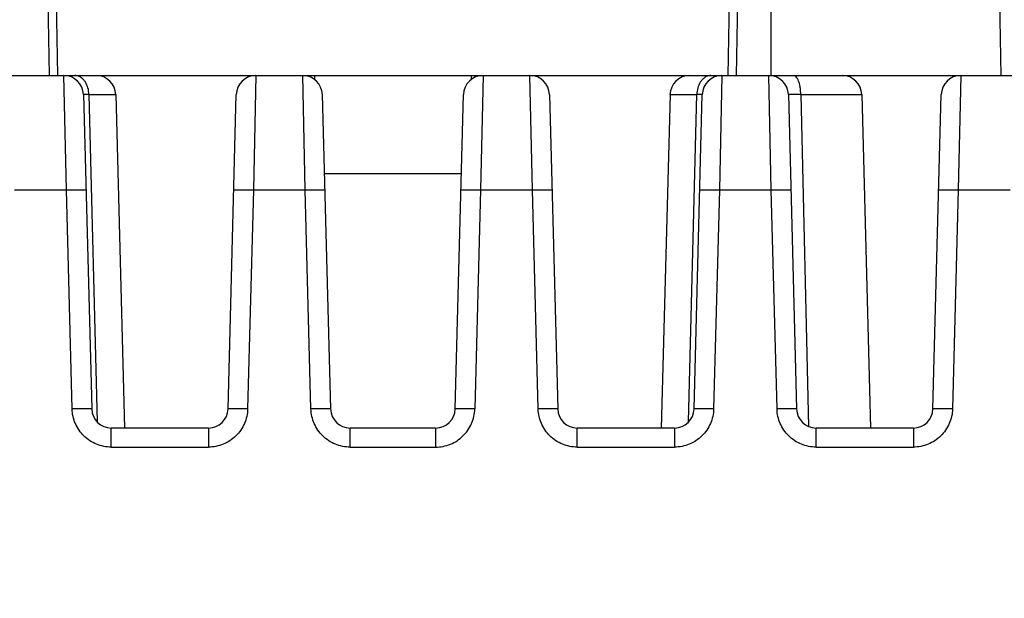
# Model space of a CAD drawing. Header units: inches. Extents: x 0 to 34, y 0 to 22.
# Tile 45 of 50: x 26.6 to 27.6, y 16.4 to 17. Entities that reach past the tile are written whole.
import ezdxf

# ---------------------------------------------------------------- set-up
doc = ezdxf.new("R2010")
doc.units = ezdxf.units.IN
doc.header["$LTSCALE"] = 1.87
doc.header["$MEASUREMENT"] = 0
doc.layers.get('0').update_dxf_attribs({"linetype": 'CONTINUOUS'})
doc.layers.add('DIMENSIONS', color=7, linetype='CONTINUOUS')
doc.styles.get("Standard").update_dxf_attribs({"font": 'txt', "width": 0.8})
doc.dimstyles.new('DIMSTYLE_1', dxfattribs={"dimtxt": 0.125, "dimasz": 0.18, "dimexe": 0.18, "dimexo": 0.0625, "dimgap": 0.09, "dimtad": 0, "dimtih": 1, "dimtoh": 1, "dimdec": 1, "dimdsep": 46, "dimtxsty": 'STANDARD', "dimblk": '_FILLED', "dimblk1": '_FILLED', "dimblk2": '_FILLED', "dimcen": 0.09, "dimadec": 0, "dimazin": 0, "dimtp": 0.1, "dimtm": 0.1, "dimtfac": 1, "dimtdec": 1, "dimtofl": 0, "dimtmove": 0, "dimatfit": 3, "dimldrblk": '_FILLED', "dimfxl": 1, "dimtolj": 1, "dimarcsym": 0})

# ---------------------------------------------------------------- blocks, each defined once
blk = doc.blocks.new('_FILLED')
at = {"color": 0, "linetype": 'BYBLOCK'}
blk.add_solid([(0, 0), (-1, 0.1736), (-1, -0.1736)], dxfattribs=at)
blk = doc.blocks.new('*D1')
at = {"layer": 'DIMENSIONS', "color": 2, "linetype": 'CONTINUOUS'}
for p, q in [((26.21877, 16.16389), (26.21877, 19.20616)), ((27.79357, 16.16389), (27.79357, 19.20616)), ((26.21877, 19.08116), (26.49367, 19.08116)), ((27.79357, 19.08116), (27.51867, 19.08116))]:
    blk.add_line(p, q, dxfattribs=at)
at = {"layer": 'DIMENSIONS', "color": 2, "linetype": 'CONTINUOUS', "xscale": 0.18, "yscale": 0.18, "zscale": 0.18, "rotation": 180}
blk.add_blockref('_FILLED', (26.21877, 19.08116), dxfattribs=at)
at = {"layer": 'DIMENSIONS', "color": 2, "linetype": 'CONTINUOUS', "xscale": 0.18, "yscale": 0.18, "zscale": 0.18}
blk.add_blockref('_FILLED', (27.79357, 19.08116), dxfattribs=at)
at = {"layer": 'DIMENSIONS', "color": 2, "linetype": 'CONTINUOUS', "insert": (26.80617, 19.14366), "char_height": 0.125, "width": 0.9, "attachment_point": 2, "line_spacing_factor": 0.9}
blk.add_mtext('40\\P[1.57]\\PMATING\\PCONNECTOR', dxfattribs=at)

msp = doc.modelspace()

# ---------------------------------------------------------------- linework, layer by layer
at = {"color": 7, "linetype": 'CONTINUOUS'}
for p, q in [((27.38617, 17.58116), (27.38617, 16.92816)), ((26.66098, 16.92816), (26.65967, 17.00316)), ((26.66767, 17.00316), (26.66898, 16.92816)), ((27.34336, 16.92816), (27.34467, 17.00316)), ((27.35267, 17.00316), (27.35136, 16.92816)), ((27.61617, 17.00316), (27.61748, 16.92816)), ((25.97349, 16.92816), (28.03886, 16.92816)), ((26.67792, 16.81314), (26.67541, 16.92816)), ((26.86843, 16.92816), (26.86592, 16.81314)), ((26.91808, 16.81314), (26.91557, 16.92816)), ((26.92743, 16.92816), (26.92743, 16.92418)), ((27.08491, 16.92816), (27.08491, 16.92417)), ((27.09678, 16.92816), (27.09427, 16.81314)), ((27.14643, 16.81314), (27.14392, 16.92816)), ((27.33693, 16.92816), (27.33442, 16.81314)), ((27.38658, 16.81314), (27.38407, 16.92816)), ((27.57709, 16.92816), (27.57458, 16.81314)), ((26.69509, 16.90899), (26.70337, 16.593)), ((26.7006, 16.90899), (26.69509, 16.90899)), ((26.7006, 16.90899), (26.70885, 16.57989)), ((26.7006, 16.90899), (26.72757, 16.90899)), ((26.72757, 16.90899), (26.73635, 16.57383)), ((26.84048, 16.593), (26.84875, 16.90899)), ((26.93525, 16.90899), (26.94352, 16.593)), ((27.06882, 16.593), (27.0771, 16.90899)), ((27.16359, 16.90899), (27.17187, 16.593)), ((27.28477, 16.90899), (27.276, 16.57383)), ((27.28477, 16.90899), (27.31175, 16.90899)), ((27.30349, 16.57989), (27.31175, 16.90899)), ((27.30898, 16.593), (27.31725, 16.90899)), ((27.31725, 16.90899), (27.31175, 16.90899)), ((27.40375, 16.90899), (27.41203, 16.593)), ((27.41627, 16.90899), (27.42416, 16.57536)), ((27.41627, 16.90899), (27.47757, 16.90899)), ((27.47757, 16.90899), (27.48635, 16.57383)), ((27.54914, 16.593), (27.55741, 16.90899)), ((26.93732, 16.82974), (27.07502, 16.82974)), ((26.62576, 16.81314), (26.67792, 16.81314)), ((26.68369, 16.593), (26.67792, 16.81314)), ((26.86592, 16.81314), (26.86015, 16.593)), ((26.86592, 16.81314), (26.91808, 16.81314)), ((26.92384, 16.593), (26.91808, 16.81314)), ((27.09427, 16.81314), (27.0885, 16.593)), ((27.09427, 16.81314), (27.14643, 16.81314)), ((27.15219, 16.593), (27.14643, 16.81314)), ((27.33442, 16.81314), (27.32866, 16.593)), ((27.33442, 16.81314), (27.38658, 16.81314)), ((27.39235, 16.593), (27.38658, 16.81314)), ((27.57458, 16.81314), (27.56882, 16.593)), ((27.57458, 16.81314), (27.62674, 16.81314)), ((26.72304, 16.55466), (26.72304, 16.57383)), ((26.8208, 16.57383), (26.72304, 16.57383)), ((26.8208, 16.57383), (26.8208, 16.55466)), ((26.9632, 16.55466), (26.9632, 16.57383)), ((27.04914, 16.57383), (26.9632, 16.57383)), ((27.04914, 16.57383), (27.04914, 16.55466)), ((27.19155, 16.55466), (27.19155, 16.57383)), ((27.2893, 16.57383), (27.19155, 16.57383)), ((27.2893, 16.57383), (27.2893, 16.55466)), ((27.4317, 16.55466), (27.4317, 16.57383)), ((27.52946, 16.57383), (27.4317, 16.57383)), ((27.52946, 16.57383), (27.52946, 16.55466)), ((26.72304, 16.55466), (26.8208, 16.55466)), ((26.9632, 16.55466), (27.04914, 16.55466)), ((27.19155, 16.55466), (27.2893, 16.55466)), ((27.4317, 16.55466), (27.52946, 16.55466))]:
    msp.add_line(p, q, dxfattribs=at)
for centre, radius, start, end in [((26.67541, 16.90848), 0.01969, 1.5, 90), ((26.68642, 16.9178), 0.01036, 76.96588, 89.94683), ((26.70789, 16.90848), 0.01969, 1.5, 90), ((26.86843, 16.90848), 0.01969, 90, 178.5), ((26.91557, 16.90848), 0.01969, 1.5, 90), ((27.09678, 16.90848), 0.01969, 90, 178.5), ((27.14392, 16.90848), 0.01969, 1.5, 90), ((27.30445, 16.90848), 0.01969, 90, 178.5), ((27.33693, 16.90848), 0.01969, 90, 178.5), ((27.32593, 16.9178), 0.01036, 90.05317, 103.03411), ((27.38407, 16.90848), 0.01969, 1.5, 90), ((27.45789, 16.90848), 0.01969, 1.5, 90), ((27.57709, 16.90848), 0.01969, 90, 178.5), ((26.72304, 16.59352), 0.01969, 181.5, 270), ((26.8208, 16.59352), 0.01969, 270, 358.5), ((26.9632, 16.59352), 0.01969, 181.5, 270), ((27.04914, 16.59352), 0.01969, 270, 358.5), ((27.19155, 16.59352), 0.01969, 181.5, 270), ((27.2893, 16.59352), 0.01969, 270, 358.5), ((27.4317, 16.59352), 0.01969, 181.5, 270), ((27.52946, 16.59352), 0.01969, 270, 358.5)]:
    msp.add_arc(centre, radius, start, end, dxfattribs=at)
for points, knots in [([(26.7006, 16.90899), (26.70056, 16.91122), (26.69995, 16.91556), (26.69785, 16.92053), (26.69546, 16.92377), (26.69344, 16.9257), (26.69119, 16.92712), (26.68957, 16.92771), (26.68875, 16.92789)], [0, 0, 0, 0, 0.2806, 0.545002, 0.668216, 0.78461, 0.894726, 1, 1, 1, 1]), ([(27.32359, 16.92789), (27.32278, 16.92771), (27.32115, 16.92712), (27.31891, 16.9257), (27.31688, 16.92377), (27.31449, 16.92053), (27.3124, 16.91556), (27.31179, 16.91122), (27.31175, 16.90899)], [0, 0, 0, 0, 0.105274, 0.21539, 0.331784, 0.454998, 0.7194, 1, 1, 1, 1]), ([(27.41627, 16.90899), (27.41626, 16.91017), (27.41616, 16.91254), (27.41576, 16.91607), (27.41511, 16.91944), (27.41422, 16.92245), (27.41312, 16.92493), (27.41203, 16.92654), (27.41109, 16.92742), (27.41043, 16.92785), (27.40976, 16.92811), (27.40932, 16.92816), (27.4091, 16.92816)], [0, 0, 0, 0, 0.162302, 0.328249, 0.489221, 0.636137, 0.761523, 0.861663, 0.902684, 0.938587, 0.970538, 1, 1, 1, 1]), ([(27.41627, 16.90899), (27.41538, 16.90901), (27.41368, 16.90904), (27.41127, 16.90907), (27.40912, 16.90909), (27.40753, 16.9091), (27.40642, 16.9091), (27.40574, 16.90909), (27.40515, 16.90909), (27.40466, 16.90908), (27.40428, 16.90906), (27.40403, 16.90905), (27.40388, 16.90903), (27.40381, 16.90902), (27.40377, 16.90901), (27.40375, 16.909), (27.40375, 16.90899)], [0, 0, 0, 0, 0.21204, 0.406529, 0.579097, 0.725863, 0.788516, 0.843534, 0.89061, 0.929484, 0.959945, 0.981837, 0.989542, 0.995086, 0.998501, 1, 1, 1, 1]), ([(26.67792, 16.81314), (26.67912, 16.81317), (26.68153, 16.81323), (26.68512, 16.8133), (26.68806, 16.81334), (26.69028, 16.81335), (26.69178, 16.81336), (26.69314, 16.81335), (26.69432, 16.81334), (26.69533, 16.81333), (26.69615, 16.8133), (26.69677, 16.81327), (26.69717, 16.81324), (26.6974, 16.81321), (26.69751, 16.81319), (26.69757, 16.81317), (26.6976, 16.81315), (26.6976, 16.81314)], [0, 0, 0, 0, 0.181918, 0.367627, 0.546435, 0.629472, 0.706175, 0.775138, 0.835605, 0.886984, 0.928683, 0.960309, 0.982255, 0.989792, 0.995153, 0.998456, 1, 1, 1, 1]), ([(26.84624, 16.81314), (26.84624, 16.81315), (26.84627, 16.81317), (26.84633, 16.81319), (26.84644, 16.81321), (26.84667, 16.81324), (26.84707, 16.81327), (26.84769, 16.8133), (26.84851, 16.81333), (26.84952, 16.81334), (26.85071, 16.81335), (26.85206, 16.81336), (26.85356, 16.81335), (26.85578, 16.81334), (26.85872, 16.8133), (26.86231, 16.81323), (26.86472, 16.81317), (26.86592, 16.81314)], [0, 0, 0, 0, 0.001544, 0.004846, 0.010208, 0.017746, 0.039692, 0.071316, 0.113014, 0.164395, 0.224864, 0.293826, 0.370528, 0.453564, 0.632374, 0.818082, 1, 1, 1, 1]), ([(26.91808, 16.81314), (26.91927, 16.81317), (26.92169, 16.81323), (26.92528, 16.8133), (26.92821, 16.81334), (26.93044, 16.81335), (26.93194, 16.81336), (26.93329, 16.81335), (26.93448, 16.81334), (26.93549, 16.81333), (26.93631, 16.8133), (26.93693, 16.81327), (26.93733, 16.81324), (26.93756, 16.81321), (26.93766, 16.81319), (26.93773, 16.81317), (26.93776, 16.81315), (26.93776, 16.81314)], [0, 0, 0, 0, 0.181917, 0.367627, 0.546435, 0.629472, 0.706174, 0.775138, 0.835606, 0.886985, 0.928684, 0.960308, 0.982255, 0.989792, 0.995154, 0.998456, 1, 1, 1, 1]), ([(27.07459, 16.81314), (27.07459, 16.81315), (27.07462, 16.81317), (27.07468, 16.81319), (27.07479, 16.81321), (27.07501, 16.81324), (27.07541, 16.81327), (27.07604, 16.8133), (27.07686, 16.81333), (27.07787, 16.81334), (27.07905, 16.81335), (27.08041, 16.81336), (27.08191, 16.81335), (27.08413, 16.81334), (27.08707, 16.8133), (27.09066, 16.81323), (27.09307, 16.81317), (27.09427, 16.81314)], [0, 0, 0, 0, 0.001544, 0.004846, 0.010208, 0.017746, 0.039692, 0.071316, 0.113014, 0.164395, 0.224864, 0.293826, 0.370528, 0.453564, 0.632374, 0.818082, 1, 1, 1, 1]), ([(27.14643, 16.81314), (27.14762, 16.81317), (27.15003, 16.81323), (27.15362, 16.8133), (27.15656, 16.81334), (27.15878, 16.81335), (27.16029, 16.81336), (27.16164, 16.81335), (27.16283, 16.81334), (27.16383, 16.81333), (27.16465, 16.8133), (27.16528, 16.81327), (27.16568, 16.81324), (27.1659, 16.81321), (27.16601, 16.81319), (27.16607, 16.81317), (27.1661, 16.81315), (27.1661, 16.81314)], [0, 0, 0, 0, 0.181918, 0.367627, 0.546435, 0.629472, 0.706175, 0.775138, 0.835605, 0.886984, 0.928683, 0.960309, 0.982255, 0.989792, 0.995153, 0.998456, 1, 1, 1, 1]), ([(27.31474, 16.81314), (27.31474, 16.81315), (27.31478, 16.81317), (27.31484, 16.81319), (27.31494, 16.81321), (27.31517, 16.81324), (27.31557, 16.81327), (27.3162, 16.8133), (27.31701, 16.81333), (27.31802, 16.81334), (27.31921, 16.81335), (27.32056, 16.81336), (27.32207, 16.81335), (27.32429, 16.81334), (27.32723, 16.8133), (27.33082, 16.81323), (27.33323, 16.81317), (27.33442, 16.81314)], [0, 0, 0, 0, 0.001544, 0.004846, 0.010208, 0.017745, 0.039692, 0.071316, 0.113015, 0.164394, 0.224862, 0.293826, 0.370528, 0.453565, 0.632373, 0.818083, 1, 1, 1, 1]), ([(27.38658, 16.81314), (27.38778, 16.81317), (27.39019, 16.81323), (27.39378, 16.8133), (27.39672, 16.81334), (27.39894, 16.81335), (27.40044, 16.81336), (27.4018, 16.81335), (27.40298, 16.81334), (27.40399, 16.81333), (27.40481, 16.8133), (27.40544, 16.81327), (27.40584, 16.81324), (27.40606, 16.81321), (27.40617, 16.81319), (27.40623, 16.81317), (27.40626, 16.81315), (27.40626, 16.81314)], [0, 0, 0, 0, 0.181918, 0.367627, 0.546435, 0.629472, 0.706175, 0.775138, 0.835605, 0.886984, 0.928683, 0.960309, 0.982255, 0.989792, 0.995153, 0.998456, 1, 1, 1, 1]), ([(27.5549, 16.81314), (27.5549, 16.81315), (27.55493, 16.81317), (27.555, 16.81319), (27.5551, 16.81321), (27.55533, 16.81324), (27.55573, 16.81327), (27.55635, 16.8133), (27.55717, 16.81333), (27.55818, 16.81334), (27.55937, 16.81335), (27.56072, 16.81336), (27.56222, 16.81335), (27.56445, 16.81334), (27.56739, 16.8133), (27.57097, 16.81323), (27.57339, 16.81317), (27.57458, 16.81314)], [0, 0, 0, 0, 0.001544, 0.004846, 0.010208, 0.017746, 0.039692, 0.071316, 0.113014, 0.164395, 0.224864, 0.293826, 0.370528, 0.453564, 0.632374, 0.818082, 1, 1, 1, 1]), ([(26.70337, 16.593), (26.70337, 16.59301), (26.70333, 16.59303), (26.70327, 16.59305), (26.70317, 16.59307), (26.70294, 16.5931), (26.70254, 16.59313), (26.70192, 16.59316), (26.7011, 16.59318), (26.70009, 16.5932), (26.6989, 16.59321), (26.69755, 16.59322), (26.69604, 16.59321), (26.69382, 16.59319), (26.69088, 16.59316), (26.68729, 16.59309), (26.68488, 16.59303), (26.68369, 16.593)], [0, 0, 0, 0, 0.001533, 0.004802, 0.010132, 0.017662, 0.039681, 0.071323, 0.112843, 0.164085, 0.224681, 0.293831, 0.370546, 0.453512, 0.632376, 0.818257, 1, 1, 1, 1]), ([(26.72304, 16.55466), (26.71801, 16.55463), (26.70783, 16.55667), (26.69487, 16.56511), (26.68609, 16.57785), (26.68379, 16.58797), (26.68369, 16.593)], [0, 0, 0, 0, 0.25001, 0.500055, 0.750069, 1, 1, 1, 1]), ([(26.86015, 16.593), (26.86006, 16.58797), (26.85775, 16.57785), (26.84897, 16.56511), (26.83601, 16.55667), (26.82583, 16.55463), (26.8208, 16.55466)], [0, 0, 0, 0, 0.249931, 0.499945, 0.74999, 1, 1, 1, 1]), ([(26.86015, 16.593), (26.85888, 16.59303), (26.85637, 16.59309), (26.85272, 16.59316), (26.84984, 16.5932), (26.84772, 16.59321), (26.84629, 16.59322), (26.845, 16.59321), (26.84385, 16.5932), (26.84286, 16.59319), (26.84204, 16.59316), (26.84139, 16.59313), (26.84096, 16.5931), (26.84071, 16.59307), (26.84058, 16.59305), (26.84052, 16.59304), (26.84048, 16.59301), (26.84048, 16.593)], [0, 0, 0, 0, 0.194843, 0.382183, 0.554834, 0.633553, 0.706175, 0.772003, 0.830406, 0.880825, 0.92278, 0.955875, 0.979811, 0.988283, 0.994416, 0.99824, 1, 1, 1, 1]), ([(26.94352, 16.593), (26.94352, 16.59301), (26.94349, 16.59303), (26.94343, 16.59305), (26.94332, 16.59307), (26.9431, 16.5931), (26.9427, 16.59313), (26.94207, 16.59316), (26.94126, 16.59318), (26.94025, 16.5932), (26.93906, 16.59321), (26.9377, 16.59322), (26.9362, 16.59321), (26.93398, 16.59319), (26.93104, 16.59316), (26.92745, 16.59309), (26.92504, 16.59303), (26.92384, 16.593)], [0, 0, 0, 0, 0.001533, 0.004802, 0.010132, 0.017662, 0.039681, 0.071323, 0.112843, 0.164085, 0.224681, 0.293831, 0.370546, 0.453512, 0.632376, 0.818257, 1, 1, 1, 1]), ([(26.9632, 16.55466), (26.95816, 16.55463), (26.94799, 16.55667), (26.93503, 16.56511), (26.92625, 16.57785), (26.92394, 16.58797), (26.92384, 16.593)], [0, 0, 0, 0, 0.25001, 0.500055, 0.750069, 1, 1, 1, 1]), ([(27.04914, 16.55466), (27.05418, 16.55463), (27.06435, 16.55667), (27.07732, 16.56511), (27.0861, 16.57785), (27.0884, 16.58797), (27.0885, 16.593)], [0, 0, 0, 0, 0.25001, 0.500055, 0.750069, 1, 1, 1, 1]), ([(27.0885, 16.593), (27.08722, 16.59303), (27.08471, 16.59309), (27.08107, 16.59316), (27.07819, 16.5932), (27.07606, 16.59321), (27.07464, 16.59322), (27.07334, 16.59321), (27.0722, 16.5932), (27.07121, 16.59319), (27.07038, 16.59316), (27.06973, 16.59313), (27.0693, 16.5931), (27.06905, 16.59307), (27.06893, 16.59305), (27.06886, 16.59304), (27.06882, 16.59301), (27.06882, 16.593)], [0, 0, 0, 0, 0.194843, 0.382183, 0.554834, 0.633553, 0.706175, 0.772003, 0.830406, 0.880825, 0.92278, 0.955875, 0.979811, 0.988283, 0.994416, 0.99824, 1, 1, 1, 1]), ([(27.17187, 16.593), (27.17187, 16.59301), (27.17184, 16.59303), (27.17178, 16.59305), (27.17167, 16.59307), (27.17144, 16.5931), (27.17104, 16.59313), (27.17042, 16.59316), (27.1696, 16.59318), (27.1686, 16.5932), (27.16741, 16.59321), (27.16605, 16.59322), (27.16455, 16.59321), (27.16233, 16.59319), (27.15939, 16.59316), (27.1558, 16.59309), (27.15338, 16.59303), (27.15219, 16.593)], [0, 0, 0, 0, 0.001533, 0.004802, 0.010132, 0.017662, 0.039681, 0.071323, 0.112843, 0.164085, 0.224681, 0.293831, 0.370546, 0.453512, 0.632376, 0.818257, 1, 1, 1, 1]), ([(27.19155, 16.55466), (27.18651, 16.55463), (27.17634, 16.55667), (27.16337, 16.56511), (27.15459, 16.57785), (27.15229, 16.58797), (27.15219, 16.593)], [0, 0, 0, 0, 0.25001, 0.500055, 0.750069, 1, 1, 1, 1]), ([(27.32866, 16.593), (27.32856, 16.58797), (27.32626, 16.57785), (27.31748, 16.56511), (27.30451, 16.55667), (27.29434, 16.55463), (27.2893, 16.55466)], [0, 0, 0, 0, 0.249931, 0.499945, 0.74999, 1, 1, 1, 1]), ([(27.32866, 16.593), (27.32738, 16.59303), (27.32487, 16.59309), (27.32123, 16.59316), (27.31835, 16.5932), (27.31622, 16.59321), (27.31479, 16.59322), (27.3135, 16.59321), (27.31235, 16.5932), (27.31136, 16.59319), (27.31054, 16.59316), (27.30989, 16.59313), (27.30946, 16.5931), (27.30921, 16.59307), (27.30909, 16.59305), (27.30902, 16.59304), (27.30898, 16.59301), (27.30898, 16.593)], [0, 0, 0, 0, 0.194843, 0.382183, 0.554834, 0.633553, 0.706175, 0.772003, 0.830406, 0.880825, 0.92278, 0.955875, 0.979811, 0.988283, 0.994416, 0.99824, 1, 1, 1, 1]), ([(27.41203, 16.593), (27.41203, 16.59301), (27.41199, 16.59303), (27.41193, 16.59305), (27.41183, 16.59307), (27.4116, 16.5931), (27.4112, 16.59313), (27.41058, 16.59316), (27.40976, 16.59318), (27.40875, 16.5932), (27.40756, 16.59321), (27.40621, 16.59322), (27.40471, 16.59321), (27.40248, 16.59319), (27.39954, 16.59316), (27.39595, 16.59309), (27.39354, 16.59303), (27.39235, 16.593)], [0, 0, 0, 0, 0.001533, 0.004802, 0.010132, 0.017662, 0.039681, 0.071323, 0.112843, 0.164085, 0.224681, 0.293831, 0.370546, 0.453512, 0.632376, 0.818257, 1, 1, 1, 1]), ([(27.4317, 16.55466), (27.42667, 16.55463), (27.41649, 16.55667), (27.40353, 16.56511), (27.39475, 16.57785), (27.39245, 16.58797), (27.39235, 16.593)], [0, 0, 0, 0, 0.25001, 0.500055, 0.750069, 1, 1, 1, 1]), ([(27.56882, 16.593), (27.56872, 16.58797), (27.56641, 16.57785), (27.55763, 16.56511), (27.54467, 16.55667), (27.5345, 16.55463), (27.52946, 16.55466)], [0, 0, 0, 0, 0.249931, 0.499945, 0.74999, 1, 1, 1, 1]), ([(27.56882, 16.593), (27.56754, 16.59303), (27.56503, 16.59309), (27.56138, 16.59316), (27.5585, 16.5932), (27.55638, 16.59321), (27.55495, 16.59322), (27.55366, 16.59321), (27.55251, 16.5932), (27.55152, 16.59319), (27.5507, 16.59316), (27.55005, 16.59313), (27.54962, 16.5931), (27.54937, 16.59307), (27.54925, 16.59305), (27.54918, 16.59304), (27.54914, 16.59301), (27.54914, 16.593)], [0, 0, 0, 0, 0.194843, 0.382183, 0.554834, 0.633553, 0.706175, 0.772003, 0.830406, 0.880825, 0.92278, 0.955875, 0.979811, 0.988283, 0.994416, 0.99824, 1, 1, 1, 1])]:
    msp.add_open_spline(points, degree=3, knots=knots, dxfattribs=at)

# ---------------------------------------------------------------- dimensions: what is measured, and where the dimension line sits
at = {"layer": 'DIMENSIONS', "color": 2, "linetype": 'CONTINUOUS'}
dim = msp.add_linear_dim(base=(26.21877, 19.08116), p1=(27.79357, 16.16389), p2=(26.21877, 16.16389), angle=180, text='<>\\PMATING\\PCONNECTOR', dimstyle='DIMSTYLE_1', dxfattribs=at)
dim.commit()
dim.dimension.update_dxf_attribs({"geometry": '*D1', "text_midpoint": (26.68117, 18.78429), "dimtype": 160})

doc.saveas('drawing.dxf')
